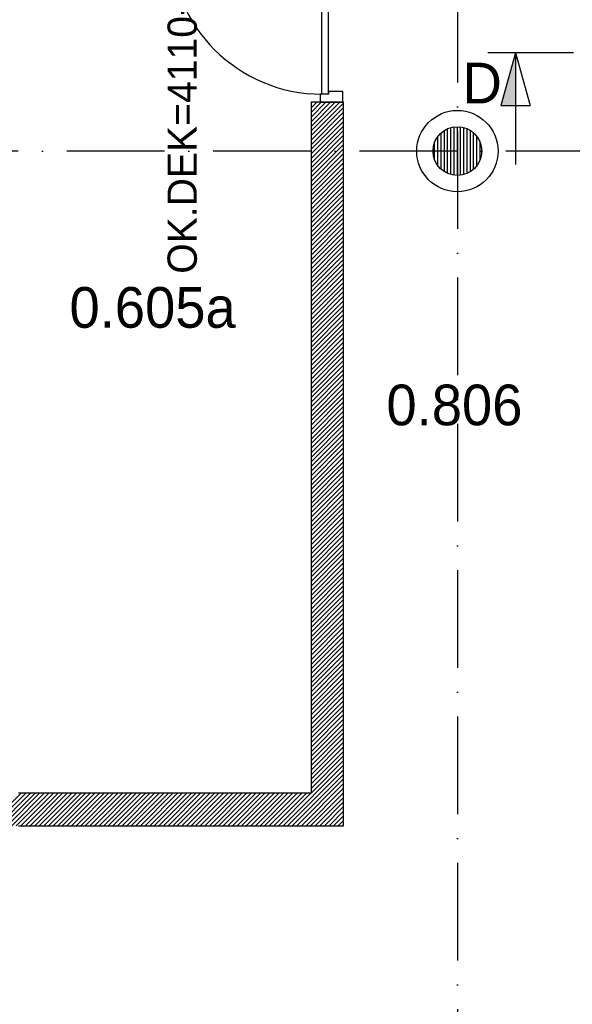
# Model space of a CAD drawing. Header units: millimetres. Extents: x -6587 to 170951, y 244 to 951952.
# Tile 96 of 102: x 122531 to 125930, y 914779 to 920836. Entities that reach past the tile are written whole.
import ezdxf

# ---------------------------------------------------------------- set-up
doc = ezdxf.new("R2010")
doc.units = ezdxf.units.MM
doc.header["$LTSCALE"] = 100
doc.linetypes.add('CENTER2', pattern=[11.25, 7.5, -1.25, 1.25, -1.25])
doc.linetypes.add('DASHDOT', pattern=[9, 6, -1.5, 0, -1.5])
for name, color, linetype in [('AL$7----_STRAMIEN', 1, 'DASHDOT'), ('BOUW', 8, 'CONTINUOUS'), ('DOORSNEDE', 1, 'CONTINUOUS')]:
    doc.layers.add(name, color=color, linetype=linetype)
doc.styles.add('BURO-018', font='BUROFONT.shx', dxfattribs={"height": 180})
doc.styles.add('BURO-025', font='BUROFONT.shx', dxfattribs={"height": 250})
doc.styles.add('BURO-050', font='BUROFONT.shx', dxfattribs={"height": 500})

msp = doc.modelspace()

# ---------------------------------------------------------------- hatches: boundary and pattern name
at = {"layer": 'BOUW'}
h = msp.add_hatch(dxfattribs=at)
h.set_pattern_fill('GEWPBET', color=256, scale=100, angle=90, style=0)
h.set_pattern_definition([(90, (125223.597, 920027.546), (-20, 1e-15), [])])
edge = h.paths.add_edge_path()
edge.add_arc((125223.6, 920027.5), 150, 0, 360)

# ---------------------------------------------------------------- linework, layer by layer
at = {"layer": 'AL$7----_STRAMIEN', "color": 1}
for p, q in [((125223.6, 948952.5), (125223.6, 877210.3)), ((144123.6, 920027.5), (54329.2, 920027.5))]:
    msp.add_line(p, q, dxfattribs=at)
at = {"layer": 'BOUW'}
for p, q in [((124323.6, 920327.7), (124323.6, 916077.7)), ((124323.6, 920151.5), (124499.8, 920327.7)), ((124323.6, 920179.8), (124471.5, 920327.7)), ((124323.6, 920208.1), (124443.2, 920327.7)), ((124323.6, 920236.4), (124414.9, 920327.7)), ((124323.6, 920264.7), (124386.6, 920327.7)), ((124323.6, 920292.9), (124358.3, 920327.7)), ((124323.6, 920321.2), (124330.1, 920327.7)), ((124523.6, 920327.7), (124323.6, 920327.7)), ((124323.6, 920123.2), (124523.6, 920323.2)), ((124323.6, 920095), (124523.6, 920295)), ((124523.6, 915877.7), (124523.6, 920327.7)), ((124323.6, 920066.7), (124523.6, 920266.7)), ((124323.6, 920038.4), (124523.6, 920238.4)), ((124323.6, 920010.1), (124523.6, 920210.1)), ((124323.6, 919981.8), (124523.6, 920181.8)), ((124323.6, 919953.5), (124523.6, 920153.5)), ((124323.6, 919925.2), (124523.6, 920125.2)), ((124323.6, 919897), (124523.6, 920097)), ((124323.6, 919868.7), (124523.6, 920068.7)), ((124323.6, 919840.4), (124523.6, 920040.4)), ((124323.6, 919812.1), (124523.6, 920012.1)), ((124323.6, 919783.8), (124523.6, 919983.8)), ((124323.6, 919755.5), (124523.6, 919955.5)), ((124323.6, 919727.3), (124523.6, 919927.3)), ((124323.6, 919699), (124523.6, 919899)), ((124323.6, 919670.7), (124523.6, 919870.7)), ((124323.6, 919642.4), (124523.6, 919842.4)), ((124323.6, 919614.1), (124523.6, 919814.1)), ((124323.6, 919585.8), (124523.6, 919785.8)), ((124323.6, 919557.6), (124523.6, 919757.6)), ((124323.6, 919529.3), (124523.6, 919729.3)), ((124323.6, 919501), (124523.6, 919701)), ((124323.6, 919472.7), (124523.6, 919672.7)), ((124323.6, 919444.4), (124523.6, 919644.4)), ((124323.6, 919416.1), (124523.6, 919616.1)), ((124323.6, 919387.8), (124523.6, 919587.8)), ((124323.6, 919359.6), (124523.6, 919559.6)), ((124323.6, 919331.3), (124523.6, 919531.3)), ((124323.6, 919303), (124523.6, 919503)), ((124323.6, 919274.7), (124523.6, 919474.7)), ((124323.6, 919246.4), (124523.6, 919446.4)), ((124323.6, 919218.1), (124523.6, 919418.1)), ((124323.6, 919189.9), (124523.6, 919389.9)), ((124323.6, 919161.6), (124523.6, 919361.6)), ((124323.6, 919133.3), (124523.6, 919333.3)), ((124323.6, 919105), (124523.6, 919305)), ((124323.6, 919076.7), (124523.6, 919276.7)), ((124323.6, 919048.4), (124523.6, 919248.4)), ((124323.6, 919020.1), (124523.6, 919220.1)), ((124323.6, 918991.9), (124523.6, 919191.9)), ((124323.6, 918963.6), (124523.6, 919163.6)), ((124323.6, 918935.3), (124523.6, 919135.3)), ((124323.6, 918907), (124523.6, 919107)), ((124323.6, 918878.7), (124523.6, 919078.7)), ((124323.6, 918850.4), (124523.6, 919050.4)), ((124323.6, 918822.2), (124523.6, 919022.2)), ((124323.6, 918793.9), (124523.6, 918993.9)), ((124323.6, 918765.6), (124523.6, 918965.6)), ((124323.6, 918737.3), (124523.6, 918937.3)), ((124323.6, 918709), (124523.6, 918909)), ((124323.6, 918680.7), (124523.6, 918880.7)), ((124323.6, 918652.5), (124523.6, 918852.5)), ((124323.6, 918624.2), (124523.6, 918824.2)), ((124323.6, 918595.9), (124523.6, 918795.9)), ((124323.6, 918567.6), (124523.6, 918767.6)), ((124323.6, 918539.3), (124523.6, 918739.3)), ((124323.6, 918511), (124523.6, 918711)), ((124323.6, 918482.7), (124523.6, 918682.7)), ((124323.6, 918454.5), (124523.6, 918654.5)), ((124323.6, 918426.2), (124523.6, 918626.2)), ((124323.6, 918397.9), (124523.6, 918597.9)), ((124323.6, 918369.6), (124523.6, 918569.6)), ((124323.6, 918341.3), (124523.6, 918541.3)), ((124323.6, 918313), (124523.6, 918513)), ((124323.6, 918284.8), (124523.6, 918484.8)), ((124323.6, 918256.5), (124523.6, 918456.5)), ((124323.6, 918228.2), (124523.6, 918428.2)), ((124323.6, 918199.9), (124523.6, 918399.9)), ((124323.6, 918171.6), (124523.6, 918371.6)), ((124323.6, 918143.3), (124523.6, 918343.3)), ((124323.6, 918115.1), (124523.6, 918315.1)), ((124323.6, 918086.8), (124523.6, 918286.8)), ((124323.6, 918058.5), (124523.6, 918258.5)), ((124323.6, 918030.2), (124523.6, 918230.2)), ((124323.6, 918001.9), (124523.6, 918201.9)), ((124323.6, 917973.6), (124523.6, 918173.6)), ((124323.6, 917945.3), (124523.6, 918145.3)), ((124323.6, 917917.1), (124523.6, 918117.1)), ((124323.6, 917888.8), (124523.6, 918088.8)), ((124323.6, 917860.5), (124523.6, 918060.5)), ((124323.6, 917832.2), (124523.6, 918032.2)), ((124323.6, 917803.9), (124523.6, 918003.9)), ((124323.6, 917775.6), (124523.6, 917975.6)), ((124323.6, 917747.4), (124523.6, 917947.4)), ((124323.6, 917719.1), (124523.6, 917919.1)), ((124323.6, 917690.8), (124523.6, 917890.8)), ((124323.6, 917662.5), (124523.6, 917862.5)), ((124323.6, 917634.2), (124523.6, 917834.2)), ((124323.6, 917605.9), (124523.6, 917805.9)), ((124323.6, 917577.7), (124523.6, 917777.7)), ((124323.6, 917549.4), (124523.6, 917749.4)), ((124323.6, 917521.1), (124523.6, 917721.1)), ((124323.6, 917492.8), (124523.6, 917692.8)), ((124323.6, 917464.5), (124523.6, 917664.5)), ((124323.6, 917436.2), (124523.6, 917636.2)), ((124323.6, 917407.9), (124523.6, 917607.9)), ((124323.6, 917379.7), (124523.6, 917579.7)), ((124323.6, 917351.4), (124523.6, 917551.4)), ((124323.6, 917323.1), (124523.6, 917523.1)), ((124323.6, 917294.8), (124523.6, 917494.8)), ((124323.6, 917266.5), (124523.6, 917466.5)), ((124323.6, 917238.2), (124523.6, 917438.2)), ((124323.6, 917210), (124523.6, 917410)), ((124323.6, 917181.7), (124523.6, 917381.7)), ((124323.6, 917153.4), (124523.6, 917353.4)), ((124323.6, 917125.1), (124523.6, 917325.1)), ((124323.6, 917096.8), (124523.6, 917296.8)), ((124323.6, 917068.5), (124523.6, 917268.5)), ((124323.6, 917040.3), (124523.6, 917240.3)), ((124323.6, 917012), (124523.6, 917212)), ((124323.6, 916983.7), (124523.6, 917183.7)), ((124323.6, 916955.4), (124523.6, 917155.4)), ((124323.6, 916927.1), (124523.6, 917127.1)), ((124323.6, 916898.8), (124523.6, 917098.8)), ((124323.6, 916870.5), (124523.6, 917070.5)), ((124323.6, 916842.3), (124523.6, 917042.3)), ((124323.6, 916814), (124523.6, 917014)), ((124323.6, 916785.7), (124523.6, 916985.7)), ((124323.6, 916757.4), (124523.6, 916957.4)), ((124323.6, 916729.1), (124523.6, 916929.1)), ((124323.6, 916700.8), (124523.6, 916900.8)), ((124323.6, 916672.6), (124523.6, 916872.6)), ((124323.6, 916644.3), (124523.6, 916844.3)), ((124323.6, 916616), (124523.6, 916816)), ((124323.6, 916587.7), (124523.6, 916787.7)), ((124323.6, 916559.4), (124523.6, 916759.4)), ((124323.6, 916531.1), (124523.6, 916731.1)), ((124323.6, 916502.8), (124523.6, 916702.8)), ((124323.6, 916474.6), (124523.6, 916674.6)), ((124323.6, 916446.3), (124523.6, 916646.3)), ((124323.6, 916418), (124523.6, 916618)), ((124323.6, 916389.7), (124523.6, 916589.7)), ((124323.6, 916361.4), (124523.6, 916561.4)), ((124323.6, 916333.1), (124523.6, 916533.1)), ((124323.6, 916304.9), (124523.6, 916504.9)), ((124323.6, 916276.6), (124523.6, 916476.6)), ((124323.6, 916248.3), (124523.6, 916448.3)), ((124323.6, 916220), (124523.6, 916420)), ((124323.6, 916191.7), (124523.6, 916391.7)), ((124323.6, 916163.4), (124523.6, 916363.4)), ((124323.6, 916135.2), (124523.6, 916335.2)), ((124323.6, 916106.9), (124523.6, 916306.9)), ((124151, 915877.7), (124523.6, 916250.3)), ((124179.3, 915877.7), (124523.6, 916222)), ((124323.6, 916078.6), (124523.6, 916278.6)), ((124207.5, 915877.7), (124523.6, 916193.7)), ((124235.8, 915877.7), (124523.6, 916165.4)), ((124264.1, 915877.7), (124523.6, 916137.2)), ((124292.4, 915877.7), (124523.6, 916108.9)), ((122340.8, 915877.7), (122540.8, 916077.7)), ((122369.1, 915877.7), (122569.1, 916077.7)), ((122397.4, 915877.7), (122597.4, 916077.7)), ((122425.6, 915877.7), (122625.6, 916077.7)), ((122453.9, 915877.7), (122653.9, 916077.7)), ((122482.2, 915877.7), (122682.2, 916077.7)), ((122510.5, 915877.7), (122710.5, 916077.7)), ((124323.6, 916077.7), (122523.6, 916077.7)), ((122538.8, 915877.7), (122738.8, 916077.7)), ((122567.1, 915877.7), (122767.1, 916077.7)), ((122595.3, 915877.7), (122795.3, 916077.7)), ((122623.6, 915877.7), (122823.6, 916077.7)), ((122651.9, 915877.7), (122851.9, 916077.7)), ((122680.2, 915877.7), (122880.2, 916077.7)), ((122708.5, 915877.7), (122908.5, 916077.7)), ((122736.8, 915877.7), (122936.8, 916077.7)), ((122765.1, 915877.7), (122965.1, 916077.7)), ((122793.3, 915877.7), (122993.3, 916077.7)), ((122821.6, 915877.7), (123021.6, 916077.7)), ((122849.9, 915877.7), (123049.9, 916077.7)), ((122878.2, 915877.7), (123078.2, 916077.7)), ((122906.5, 915877.7), (123106.5, 916077.7)), ((122934.8, 915877.7), (123134.8, 916077.7)), ((122963, 915877.7), (123163, 916077.7)), ((122991.3, 915877.7), (123191.3, 916077.7)), ((123019.6, 915877.7), (123219.6, 916077.7)), ((123047.9, 915877.7), (123247.9, 916077.7)), ((123076.2, 915877.7), (123276.2, 916077.7)), ((123104.5, 915877.7), (123304.5, 916077.7)), ((123132.7, 915877.7), (123332.7, 916077.7)), ((123161, 915877.7), (123361, 916077.7)), ((123189.3, 915877.7), (123389.3, 916077.7)), ((123217.6, 915877.7), (123417.6, 916077.7)), ((123245.9, 915877.7), (123445.9, 916077.7)), ((123274.2, 915877.7), (123474.2, 916077.7)), ((123302.5, 915877.7), (123502.5, 916077.7)), ((123330.7, 915877.7), (123530.7, 916077.7)), ((123359, 915877.7), (123559, 916077.7)), ((123387.3, 915877.7), (123587.3, 916077.7)), ((123415.6, 915877.7), (123615.6, 916077.7)), ((123443.9, 915877.7), (123643.9, 916077.7)), ((123472.2, 915877.7), (123672.2, 916077.7)), ((123500.4, 915877.7), (123700.4, 916077.7)), ((123528.7, 915877.7), (123728.7, 916077.7)), ((123557, 915877.7), (123757, 916077.7)), ((123585.3, 915877.7), (123785.3, 916077.7)), ((123613.6, 915877.7), (123813.6, 916077.7)), ((123641.9, 915877.7), (123841.9, 916077.7)), ((123670.1, 915877.7), (123870.1, 916077.7)), ((123698.4, 915877.7), (123898.4, 916077.7)), ((123726.7, 915877.7), (123926.7, 916077.7)), ((123755, 915877.7), (123955, 916077.7)), ((123783.3, 915877.7), (123983.3, 916077.7)), ((123811.6, 915877.7), (124011.6, 916077.7)), ((123839.9, 915877.7), (124039.9, 916077.7)), ((123868.1, 915877.7), (124068.1, 916077.7)), ((123896.4, 915877.7), (124096.4, 916077.7)), ((123924.7, 915877.7), (124124.7, 916077.7)), ((123953, 915877.7), (124153, 916077.7)), ((123981.3, 915877.7), (124181.3, 916077.7)), ((124009.6, 915877.7), (124209.6, 916077.7)), ((124037.8, 915877.7), (124237.8, 916077.7)), ((124066.1, 915877.7), (124266.1, 916077.7)), ((124094.4, 915877.7), (124294.4, 916077.7)), ((124122.7, 915877.7), (124322.7, 916077.7)), ((124320.7, 915877.7), (124523.6, 916080.6)), ((124349, 915877.7), (124523.6, 916052.3)), ((124377.3, 915877.7), (124523.6, 916024)), ((124405.5, 915877.7), (124523.6, 915995.7)), ((124433.8, 915877.7), (124523.6, 915967.5)), ((124462.1, 915877.7), (124523.6, 915939.2)), ((122523.6, 915877.7), (124523.6, 915877.7)), ((124490.4, 915877.7), (124523.6, 915910.9)), ((124518.7, 915877.7), (124523.6, 915882.6))]:
    msp.add_line(p, q, dxfattribs=at)
for points in [[(124390.1, 920377.7), (124390.1, 921311.7)], [(124430.1, 920377.7), (124430.1, 921311.7)], [(124379.1, 920327.7), (124518.1, 920327.7), (124518.1, 920394.7), (124430.1, 920394.7), (124430.1, 920377.7), (124379.1, 920377.7), (124379.1, 920327.7)]]:
    msp.add_lwpolyline(points, dxfattribs=at)
for radius in [250, 150]:
    msp.add_circle((125223.6, 920027.5), radius, dxfattribs=at)
msp.add_arc((124390.1, 921311.7), 934, 180, 270, dxfattribs=at)
at = {"layer": 'DOORSNEDE', "color": 210, "linetype": 'CENTER2'}
msp.add_line((128188.5, 920632.2), (125410.3, 920632.2), dxfattribs=at)
at = {"layer": 'DOORSNEDE', "color": 150}
msp.add_line((125679.1, 920632.2), (125487.5, 920632.2), dxfattribs=at)
at = {"layer": 'DOORSNEDE', "color": 210}
for p, q in [((125581.9, 920632.2), (125491.6, 920307.1)), ((125581.9, 920632.2), (125672.2, 920307.1)), ((125581.9, 920632.2), (125581.9, 919945.9)), ((125491.6, 920307.1), (125672.2, 920307.1))]:
    msp.add_line(p, q, dxfattribs=at)
msp.add_solid([(125491.6, 920307.1), (125581.9, 920307.1), (125581.9, 920632.2)], dxfattribs=at)

# ---------------------------------------------------------------- texts
at = {"layer": 'BOUW', "color": 1, "style": 'BURO-018'}
msp.add_text('OK.DEK=4110+VL', height=180, rotation=90, dxfattribs=at).set_placement((123620.6, 919273))
at = {"layer": 'BOUW', "style": 'BURO-025'}
for s, p in [('0.605a', (122837.5, 918940.9)), ('0.806', (124787.1, 918341))]:
    msp.add_text(s, height=250, dxfattribs=at).set_placement(p)
at = {"layer": 'DOORSNEDE', "color": 2, "style": 'BURO-050'}
msp.add_text('D', height=250, dxfattribs=at).set_placement((125255.7, 920321.1))

doc.saveas('drawing.dxf')
